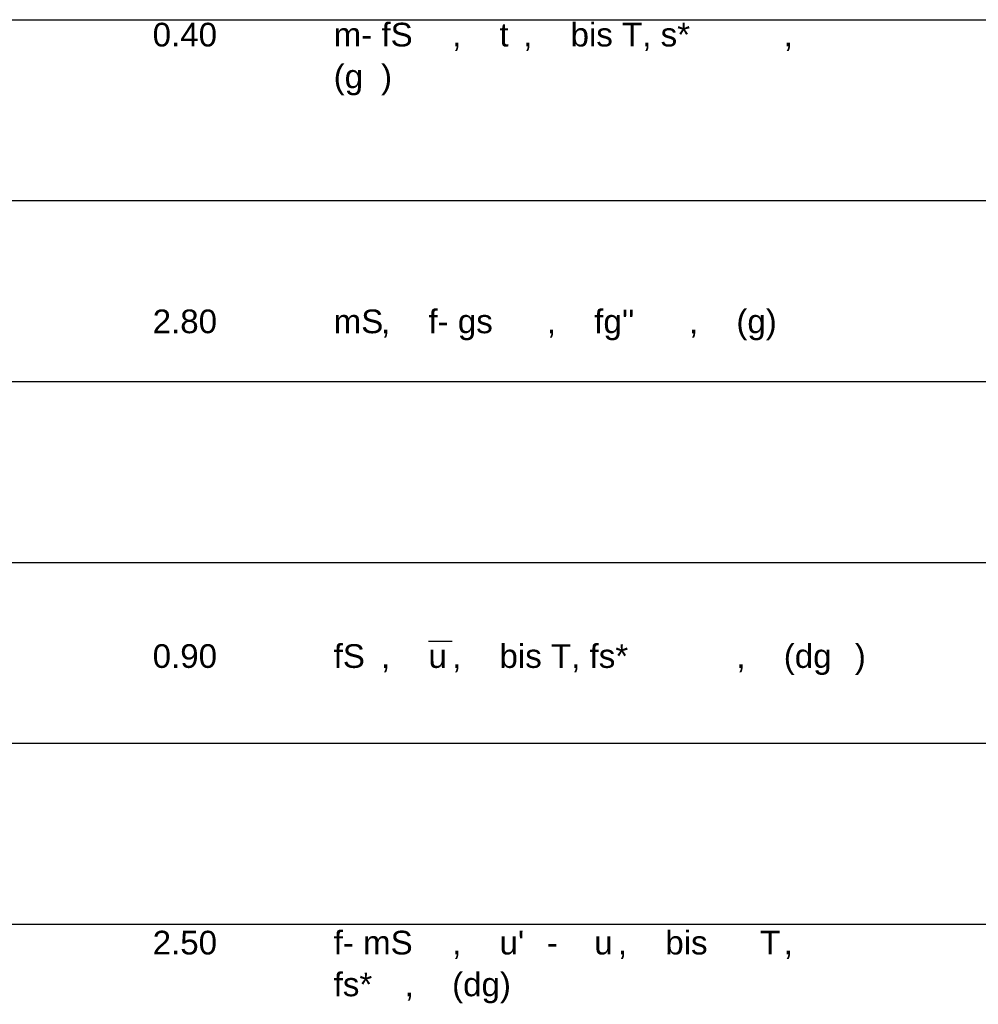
# Model space of a CAD drawing. Extents: x 20 to 841, y 890 to 1189.
# Tile 32 of 50: x 368 to 421, y 1029 to 1083. Entities that reach past the tile are written whole.
import ezdxf

# ---------------------------------------------------------------- set-up
doc = ezdxf.new("R2010")
doc.units = 0
doc.styles.add('Arial', font='Arial')

msp = doc.modelspace()

# ---------------------------------------------------------------- linework, layer by layer
at = {"layer": 'WBMassGr', "color": 7, "linetype": 'CONTINUOUS'}
for points in [[(46, 1083), (705, 1083)], [(46, 1073), (705, 1073)], [(46, 1063), (705, 1063)], [(46, 1053), (705, 1053)], [(46, 1043), (705, 1043)], [(46, 1033), (705, 1033)]]:
    msp.add_lwpolyline(points, dxfattribs=at)
at = {"layer": 'WBObjTx', "color": 7, "linetype": 'CONTINUOUS'}
for points in [[(394.749, 1083), (396.058, 1083)], [(390.823, 1048.65), (392.132, 1048.65)]]:
    msp.add_lwpolyline(points, dxfattribs=at)

# ---------------------------------------------------------------- texts
at = {"layer": 'WBObjTx', "color": 7, "style": 'Arial'}
for s, height, p in [('0.40', 1.3088, (375.587, 1081.52)), ('m- fS', 1.3088, (385.587, 1081.52)), ('t', 1.309, (394.749, 1081.52)), ('bis T, s*', 1.3088, (398.676, 1081.52)), (', ', 1.3088, (392.132, 1081.52)), (', ', 1.3088, (396.058, 1081.52)), (', ', 1.3088, (410.455, 1081.52)), ('(g', 1.3088, (385.587, 1079.21)), (')', 1.309, (388.205, 1079.21)), ('2.80', 1.3088, (375.587, 1065.67)), ('mS', 1.3088, (385.587, 1065.67)), ('f- gs', 1.3088, (390.823, 1065.67)), ("fg''", 1.3088, (399.984, 1065.67)), ('(g)', 1.3088, (407.837, 1065.67)), (', ', 1.3088, (388.205, 1065.67)), (', ', 1.3088, (397.367, 1065.67)), (', ', 1.3088, (405.22, 1065.67)), ('0.90', 1.3088, (375.587, 1047.17)), ('fS', 1.3088, (385.587, 1047.17)), ('bis T, fs*', 1.3088, (394.749, 1047.17)), ('(dg', 1.3088, (410.455, 1047.17)), (')', 1.309, (414.381, 1047.17)), ('u', 1.309, (390.823, 1047.17)), (', ', 1.3088, (388.205, 1047.17)), (', ', 1.3088, (392.132, 1047.17)), (', ', 1.3088, (407.837, 1047.17)), ('2.50', 1.3088, (375.587, 1031.33)), ('f- mS', 1.3088, (385.587, 1031.33)), ("u'", 1.3088, (394.749, 1031.33)), ('bis', 1.3088, (403.911, 1031.33)), ('T', 1.309, (409.146, 1031.33)), ('u', 1.309, (399.984, 1031.33)), (', ', 1.3088, (392.132, 1031.33)), ('- ', 1.3088, (397.367, 1031.33)), (', ', 1.3088, (401.293, 1031.33)), (', ', 1.3088, (410.455, 1031.33)), ('fs*', 1.3088, (385.587, 1029.02)), ('(dg)', 1.3088, (392.132, 1029.02)), (', ', 1.3088, (389.514, 1029.02))]:
    msp.add_text(s, height=height, dxfattribs=at).set_placement(p)

doc.saveas('drawing.dxf')
